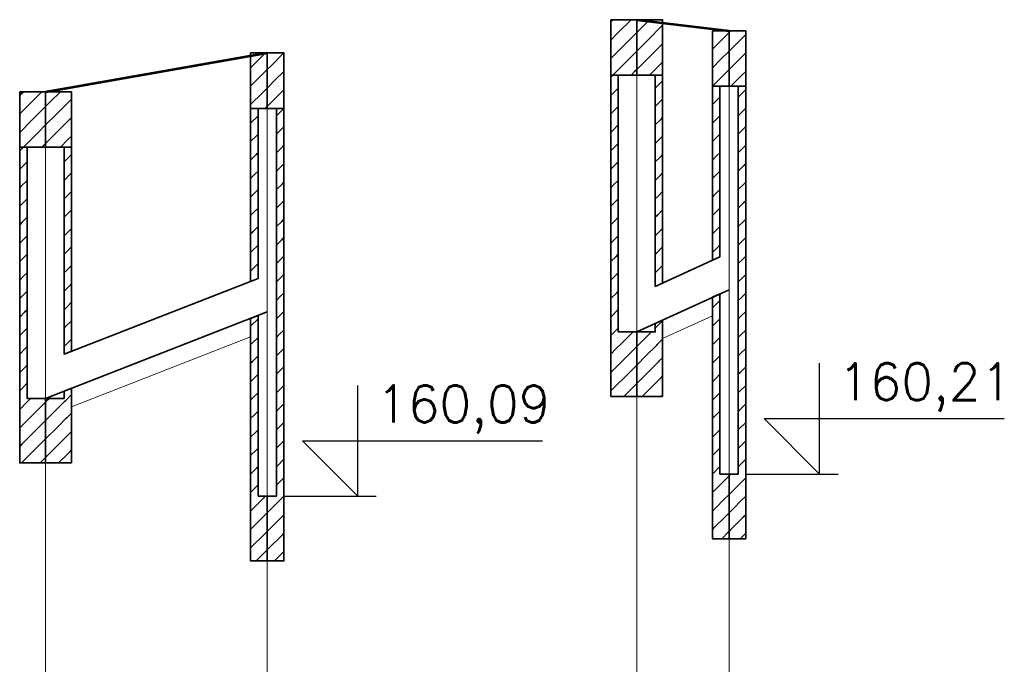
# Model space of a CAD drawing. Header units: millimetres. Extents: x 7.8 to 19, y -49.2 to -24.4.
# Tile 10 of 30: x 8.9442 to 8.9975, y -24.5537 to -24.5188. Entities that reach past the tile are written whole.
import ezdxf

# ---------------------------------------------------------------- set-up
doc = ezdxf.new("R2010")
doc.units = ezdxf.units.MM
doc.linetypes.add('DASHED', pattern=[0.75, 0.5, -0.25])
doc.layers.get('0').update_dxf_attribs({"lineweight": 13})
for name, color, linetype, lineweight in [('CIENKA', 7, 'Continuous', 15), ('CIENKA2', 1, 'Continuous', 25), ('CIENKA_PRZERYWANA', 7, 'DASHED', 15), ('GRUBA', 3, 'Continuous', 53), ('SREDNIA', 2, 'Continuous', 35)]:
    doc.layers.add(name, color=color, linetype=linetype, lineweight=lineweight)
doc.styles.add('romans', font='romans.shx')

# ---------------------------------------------------------------- blocks, each defined once
blk = doc.blocks.new('*X2636')
at = {"layer": 'SREDNIA', "color": 2, "linetype": 'Continuous', "ltscale": 0.01}
for p, q in [((1.171664, 0.122664), (1.1716, 0.1226)), ((1.1718, 0.1228), (1.171664, 0.122664)), ((1.1728, 0.1228), (1.171982, 0.121982)), ((1.171982, 0.121982), (1.1716, 0.1216)), ((1.173, 0.122), (1.1723, 0.1213)), ((1.1723, 0.1213), (1.1716, 0.1206)), ((1.173, 0.121), (1.172618, 0.120618)), ((1.172618, 0.120618), (1.1718, 0.1198)), ((1.172936, 0.119936), (1.1728, 0.1198)), ((1.173, 0.12), (1.172936, 0.119936))]:
    blk.add_line(p, q, dxfattribs=at)
blk = doc.blocks.new('*X2637')
at = {"layer": 'SREDNIA', "color": 2, "linetype": 'Continuous', "ltscale": 0.01}
for p, q in [((1.1738, 0.1228), (1.173255, 0.122255)), ((1.173255, 0.122255), (1.173, 0.122)), ((1.1744, 0.1224), (1.173573, 0.121573)), ((1.173573, 0.121573), (1.173, 0.121)), ((1.1744, 0.1214), (1.173891, 0.120891)), ((1.173891, 0.120891), (1.173, 0.12)), ((1.174209, 0.120209), (1.1738, 0.1198)), ((1.1744, 0.1204), (1.174209, 0.120209))]:
    blk.add_line(p, q, dxfattribs=at)
blk = doc.blocks.new('*X2638')
at = {"layer": 'SREDNIA', "color": 2, "linetype": 'Continuous', "ltscale": 0.01}
for p, q in [((1.1849, 0.1249), (1.184285, 0.124285)), ((1.184285, 0.124285), (1.1841, 0.1241)), ((1.185, 0.124), (1.184515, 0.123515)), ((1.184515, 0.123515), (1.1841, 0.1231)), ((1.184746, 0.122746), (1.1841, 0.1221)), ((1.185, 0.123), (1.184746, 0.122746)), ((1.184977, 0.121977), (1.1849, 0.1219)), ((1.185, 0.122), (1.184977, 0.121977))]:
    blk.add_line(p, q, dxfattribs=at)
blk = doc.blocks.new('*X2639')
at = {"layer": 'SREDNIA', "color": 2, "linetype": 'Continuous', "ltscale": 0.01}
for p, q in [((1.1859, 0.1249), (1.185208, 0.124208)), ((1.1859, 0.1249), (1.185208, 0.124208)), ((1.185208, 0.124208), (1.185, 0.124)), ((1.1859, 0.1239), (1.185438, 0.123438)), ((1.185438, 0.123438), (1.185, 0.123)), ((1.185669, 0.122669), (1.185, 0.122)), ((1.1859, 0.1229), (1.185669, 0.122669))]:
    blk.add_line(p, q, dxfattribs=at)
blk = doc.blocks.new('*X2640')
at = {"layer": 'SREDNIA', "color": 2, "linetype": 'Continuous', "ltscale": 0.01}
for p, q in [((1.203632, 0.126632), (1.2036, 0.1266)), ((1.2037, 0.1267), (1.203632, 0.126632)), ((1.2047, 0.1267), (1.20395, 0.12595)), ((1.20395, 0.12595), (1.2036, 0.1256)), ((1.205, 0.126), (1.204268, 0.125268)), ((1.204268, 0.125268), (1.2036, 0.1246)), ((1.205, 0.125), (1.204586, 0.124586)), ((1.204586, 0.124586), (1.2037, 0.1237)), ((1.204905, 0.123905), (1.2047, 0.1237)), ((1.205, 0.124), (1.204905, 0.123905))]:
    blk.add_line(p, q, dxfattribs=at)
blk = doc.blocks.new('*X2641')
at = {"layer": 'SREDNIA', "color": 2, "linetype": 'Continuous', "ltscale": 0.01}
for p, q in [((1.2057, 0.1267), (1.205223, 0.126223)), ((1.2064, 0.1264), (1.205541, 0.125541)), ((1.205223, 0.126223), (1.205, 0.126)), ((1.205541, 0.125541), (1.205, 0.125)), ((1.2064, 0.1254), (1.205859, 0.124859)), ((1.205859, 0.124859), (1.205, 0.124)), ((1.2064, 0.1244), (1.206177, 0.124177)), ((1.206177, 0.124177), (1.2057, 0.1237))]:
    blk.add_line(p, q, dxfattribs=at)
blk = doc.blocks.new('*X2642')
at = {"layer": 'SREDNIA', "color": 2, "linetype": 'Continuous', "ltscale": 0.01}
for p, q in [((1.21, 0.126), (1.209331, 0.125331)), ((1.209331, 0.125331), (1.2091, 0.1251)), ((1.21, 0.125), (1.209562, 0.124562)), ((1.209562, 0.124562), (1.2091, 0.1241)), ((1.209792, 0.123792), (1.2091, 0.1231)), ((1.209792, 0.123792), (1.2091, 0.1231)), ((1.21, 0.124), (1.209792, 0.123792))]:
    blk.add_line(p, q, dxfattribs=at)
blk = doc.blocks.new('*X2643')
at = {"layer": 'SREDNIA', "color": 2, "linetype": 'Continuous', "ltscale": 0.01}
for p, q in [((1.210023, 0.126023), (1.21, 0.126)), ((1.2101, 0.1261), (1.210023, 0.126023)), ((1.2109, 0.1259), (1.210254, 0.125254)), ((1.210254, 0.125254), (1.21, 0.125)), ((1.2109, 0.1249), (1.210485, 0.124485)), ((1.210485, 0.124485), (1.21, 0.124)), ((1.210715, 0.123715), (1.2101, 0.1231)), ((1.2109, 0.1239), (1.210715, 0.123715))]:
    blk.add_line(p, q, dxfattribs=at)
blk = doc.blocks.new('*X2740')
at = {"layer": 'SREDNIA', "color": 2, "linetype": 'Continuous', "ltscale": 0.01}
for p, q in [((1.1716, 0.1196), (1.171606, 0.119606)), ((1.171606, 0.119606), (1.1718, 0.1198)), ((1.171634, 0.118634), (1.172, 0.119)), ((1.1716, 0.1186), (1.171634, 0.118634)), ((1.171663, 0.117663), (1.172, 0.118)), ((1.1716, 0.1176), (1.171663, 0.117663)), ((1.171691, 0.116691), (1.172, 0.117)), ((1.1716, 0.1166), (1.171691, 0.116691)), ((1.1716, 0.1156), (1.17172, 0.11572)), ((1.17172, 0.11572), (1.172, 0.116)), ((1.1716, 0.1146), (1.171749, 0.114749)), ((1.171749, 0.114749), (1.172, 0.115)), ((1.1716, 0.1136), (1.171777, 0.113777)), ((1.171777, 0.113777), (1.172, 0.114)), ((1.171806, 0.112806), (1.172, 0.113)), ((1.1716, 0.1126), (1.171806, 0.112806)), ((1.171834, 0.111834), (1.172, 0.112)), ((1.1716, 0.1116), (1.171834, 0.111834)), ((1.171863, 0.110863), (1.172, 0.111)), ((1.1716, 0.1106), (1.171863, 0.110863)), ((1.1716, 0.1096), (1.171891, 0.109891)), ((1.171891, 0.109891), (1.172, 0.11)), ((1.1716, 0.1086), (1.17192, 0.10892)), ((1.17192, 0.10892), (1.172, 0.109)), ((1.1716, 0.1076), (1.171949, 0.107949)), ((1.171949, 0.107949), (1.172, 0.108)), ((1.1716, 0.1066), (1.171977, 0.106977)), ((1.171977, 0.106977), (1.172, 0.107)), ((1.1722, 0.1062), (1.172044, 0.106044)), ((1.171974, 0.105974), (1.1716, 0.1056)), ((1.172044, 0.106044), (1.171974, 0.105974)), ((1.173, 0.106), (1.172267, 0.105267)), ((1.172267, 0.105267), (1.171845, 0.104845)), ((1.171845, 0.104845), (1.1716, 0.1046)), ((1.172489, 0.104489), (1.171716, 0.103716)), ((1.173, 0.105), (1.172489, 0.104489)), ((1.173, 0.104), (1.172711, 0.103711)), ((1.171716, 0.103716), (1.1716, 0.1036)), ((1.172711, 0.103711), (1.1717, 0.1027)), ((1.172933, 0.102933), (1.1727, 0.1027)), ((1.173, 0.103), (1.172933, 0.102933))]:
    blk.add_line(p, q, dxfattribs=at)
blk = doc.blocks.new('*X2741')
at = {"layer": 'SREDNIA', "color": 2, "linetype": 'Continuous', "ltscale": 0.01}
for p, q in [((1.1744, 0.1194), (1.174385, 0.119385)), ((1.174385, 0.119385), (1.174, 0.119)), ((1.174348, 0.118348), (1.174, 0.118)), ((1.1744, 0.1184), (1.174348, 0.118348)), ((1.174311, 0.117311), (1.174, 0.117)), ((1.1744, 0.1174), (1.174311, 0.117311)), ((1.174274, 0.116274), (1.174, 0.116)), ((1.1744, 0.1164), (1.174274, 0.116274)), ((1.174237, 0.115237), (1.174, 0.115)), ((1.1744, 0.1154), (1.174237, 0.115237)), ((1.1742, 0.1142), (1.174, 0.114)), ((1.1744, 0.1144), (1.1742, 0.1142)), ((1.174163, 0.113163), (1.174, 0.113)), ((1.1744, 0.1134), (1.174163, 0.113163)), ((1.174126, 0.112126), (1.174, 0.112)), ((1.1744, 0.1124), (1.174126, 0.112126)), ((1.1744, 0.1114), (1.174089, 0.111089)), ((1.174089, 0.111089), (1.174, 0.111)), ((1.1744, 0.1104), (1.174052, 0.110052)), ((1.174052, 0.110052), (1.174, 0.11)), ((1.1744, 0.1094), (1.174015, 0.109015)), ((1.174015, 0.109015), (1.174, 0.109))]:
    blk.add_line(p, q, dxfattribs=at)
blk = doc.blocks.new('*X2742')
at = {"layer": 'SREDNIA', "color": 2, "linetype": 'Continuous', "ltscale": 0.01}
for p, q in [((1.173057, 0.106057), (1.1732, 0.1062)), ((1.174055, 0.106055), (1.1744, 0.1064)), ((1.173, 0.106), (1.173057, 0.106057)), ((1.173343, 0.105343), (1.174021, 0.106021)), ((1.174021, 0.106021), (1.174055, 0.106055)), ((1.173, 0.105), (1.173343, 0.105343)), ((1.173629, 0.104629), (1.174123, 0.105123)), ((1.174123, 0.105123), (1.174148, 0.105148)), ((1.174148, 0.105148), (1.1744, 0.1054)), ((1.173, 0.104), (1.173629, 0.104629)), ((1.173914, 0.103914), (1.174226, 0.104226)), ((1.174226, 0.104226), (1.174241, 0.104241)), ((1.174241, 0.104241), (1.1744, 0.1044)), ((1.173, 0.103), (1.173914, 0.103914)), ((1.1737, 0.1027), (1.1742, 0.1032)), ((1.1742, 0.1032), (1.174328, 0.103328)), ((1.174328, 0.103328), (1.174335, 0.103335)), ((1.174335, 0.103335), (1.1744, 0.1034))]:
    blk.add_line(p, q, dxfattribs=at)
blk = doc.blocks.new('*X2743')
at = {"layer": 'SREDNIA', "color": 2, "linetype": 'Continuous', "ltscale": 0.01}
for p, q in [((1.184482, 0.121482), (1.1841, 0.1211)), ((1.1845, 0.1215), (1.184482, 0.121482)), ((1.1845, 0.1205), (1.184438, 0.120438)), ((1.184438, 0.120438), (1.1841, 0.1201)), ((1.184393, 0.119393), (1.1841, 0.1191)), ((1.1845, 0.1195), (1.184393, 0.119393)), ((1.184348, 0.118348), (1.1841, 0.1181)), ((1.1845, 0.1185), (1.184348, 0.118348)), ((1.184304, 0.117304), (1.1841, 0.1171)), ((1.1845, 0.1175), (1.184304, 0.117304)), ((1.184259, 0.116259), (1.1841, 0.1161)), ((1.1845, 0.1165), (1.184259, 0.116259)), ((1.184215, 0.115215), (1.1841, 0.1151)), ((1.1845, 0.1155), (1.184215, 0.115215)), ((1.18417, 0.11417), (1.1841, 0.1141)), ((1.1845, 0.1145), (1.18417, 0.11417)), ((1.184125, 0.113125), (1.1841, 0.1131)), ((1.1845, 0.1135), (1.184125, 0.113125))]:
    blk.add_line(p, q, dxfattribs=at)
blk = doc.blocks.new('*X2744')
at = {"layer": 'SREDNIA', "color": 2, "linetype": 'Continuous', "ltscale": 0.01}
for p, q in [((1.184117, 0.110117), (1.1845, 0.1105)), ((1.1841, 0.1101), (1.184117, 0.110117)), ((1.184157, 0.109157), (1.1845, 0.1095)), ((1.1841, 0.1091), (1.184157, 0.109157)), ((1.184197, 0.108197), (1.1845, 0.1085)), ((1.1841, 0.1081), (1.184197, 0.108197)), ((1.1841, 0.1071), (1.184237, 0.107237)), ((1.184237, 0.107237), (1.1845, 0.1075)), ((1.1841, 0.1061), (1.184276, 0.106276)), ((1.184276, 0.106276), (1.1845, 0.1065)), ((1.1841, 0.1051), (1.184316, 0.105316)), ((1.184316, 0.105316), (1.1845, 0.1055)), ((1.184356, 0.104356), (1.1845, 0.1045)), ((1.1841, 0.1041), (1.184356, 0.104356)), ((1.184396, 0.103396), (1.1845, 0.1035)), ((1.1841, 0.1031), (1.184396, 0.103396)), ((1.1841, 0.1021), (1.184436, 0.102436)), ((1.184436, 0.102436), (1.1845, 0.1025)), ((1.1841, 0.1011), (1.184476, 0.101476)), ((1.184476, 0.101476), (1.1845, 0.1015)), ((1.1849, 0.1009), (1.18455, 0.10055)), ((1.184448, 0.100448), (1.1841, 0.1001)), ((1.18455, 0.10055), (1.184448, 0.100448)), ((1.184675, 0.099675), (1.184319, 0.099319)), ((1.185, 0.1), (1.184675, 0.099675)), ((1.184319, 0.099319), (1.1841, 0.0991)), ((1.1848, 0.0988), (1.18419, 0.09819)), ((1.185, 0.099), (1.1848, 0.0988)), ((1.18419, 0.09819), (1.1841, 0.0981)), ((1.184925, 0.097925), (1.1844, 0.0974)), ((1.185, 0.098), (1.184925, 0.097925))]:
    blk.add_line(p, q, dxfattribs=at)
blk = doc.blocks.new('*X2745')
at = {"layer": 'SREDNIA', "color": 2, "linetype": 'Continuous', "ltscale": 0.01}
for p, q in [((1.1855, 0.1215), (1.1859, 0.1219)), ((1.1855, 0.1215), (1.1859, 0.1219)), ((1.1855, 0.1205), (1.185881, 0.120881)), ((1.185881, 0.120881), (1.1859, 0.1209)), ((1.1855, 0.1195), (1.185861, 0.119861)), ((1.185861, 0.119861), (1.1859, 0.1199)), ((1.185842, 0.118842), (1.1859, 0.1189)), ((1.1855, 0.1185), (1.185842, 0.118842)), ((1.1855, 0.1175), (1.185822, 0.117822)), ((1.185822, 0.117822), (1.1859, 0.1179)), ((1.1855, 0.1165), (1.185803, 0.116803)), ((1.185803, 0.116803), (1.1859, 0.1169)), ((1.1855, 0.1155), (1.185784, 0.115783)), ((1.185784, 0.115783), (1.1859, 0.1159)), ((1.1855, 0.1145), (1.185764, 0.114764)), ((1.185764, 0.114764), (1.1859, 0.1149)), ((1.1855, 0.1135), (1.185745, 0.113745)), ((1.185745, 0.113745), (1.1859, 0.1139)), ((1.1855, 0.1125), (1.185725, 0.112725)), ((1.185725, 0.112725), (1.1859, 0.1129)), ((1.1855, 0.1115), (1.185706, 0.111706)), ((1.185706, 0.111706), (1.1859, 0.1119)), ((1.185686, 0.110686), (1.1859, 0.1109)), ((1.1855, 0.1105), (1.185686, 0.110686)), ((1.185667, 0.109667), (1.1859, 0.1099)), ((1.1855, 0.1095), (1.185667, 0.109667)), ((1.185648, 0.108648), (1.1859, 0.1089)), ((1.1855, 0.1085), (1.185648, 0.108648)), ((1.185628, 0.107628), (1.1859, 0.1079)), ((1.1855, 0.1075), (1.185628, 0.107628)), ((1.1855, 0.1065), (1.185609, 0.106609)), ((1.185609, 0.106609), (1.1859, 0.1069)), ((1.1855, 0.1055), (1.185589, 0.105589)), ((1.185589, 0.105589), (1.1859, 0.1059)), ((1.1855, 0.1045), (1.18557, 0.10457)), ((1.18557, 0.10457), (1.1859, 0.1049)), ((1.1855, 0.1035), (1.18555, 0.10355)), ((1.18555, 0.10355), (1.1859, 0.1039)), ((1.185531, 0.102531), (1.1859, 0.1029)), ((1.1855, 0.1025), (1.185531, 0.102531)), ((1.185512, 0.101512), (1.1859, 0.1019)), ((1.1855, 0.1015), (1.185512, 0.101512)), ((1.1859, 0.1009), (1.185541, 0.100541)), ((1.185433, 0.100433), (1.185, 0.1)), ((1.185541, 0.100541), (1.185433, 0.100433)), ((1.1859, 0.0999), (1.185644, 0.099644)), ((1.185267, 0.099267), (1.185, 0.099)), ((1.185644, 0.099644), (1.185267, 0.099267)), ((1.185746, 0.098746), (1.1851, 0.0981)), ((1.1859, 0.0989), (1.185746, 0.098746)), ((1.1851, 0.0981), (1.185, 0.098)), ((1.185849, 0.097849), (1.1854, 0.0974)), ((1.1859, 0.0979), (1.185849, 0.097849))]:
    blk.add_line(p, q, dxfattribs=at)
blk = doc.blocks.new('*X2746')
at = {"layer": 'SREDNIA', "color": 2, "linetype": 'Continuous', "ltscale": 0.01}
for p, q in [((1.203603, 0.123603), (1.2037, 0.1237)), ((1.2036, 0.1236), (1.203603, 0.123603)), ((1.2036, 0.1226), (1.203631, 0.122631)), ((1.203631, 0.122631), (1.204, 0.123)), ((1.2036, 0.1216), (1.203659, 0.121659)), ((1.203659, 0.121659), (1.204, 0.122)), ((1.203687, 0.120687), (1.204, 0.121)), ((1.2036, 0.1206), (1.203687, 0.120687)), ((1.203715, 0.119715), (1.204, 0.12)), ((1.2036, 0.1196), (1.203715, 0.119715)), ((1.203743, 0.118743), (1.204, 0.119)), ((1.2036, 0.1186), (1.203743, 0.118743)), ((1.203771, 0.117771), (1.204, 0.118)), ((1.2036, 0.1176), (1.203771, 0.117771)), ((1.2036, 0.1166), (1.203799, 0.116799)), ((1.203799, 0.116799), (1.204, 0.117)), ((1.2036, 0.1156), (1.203827, 0.115827)), ((1.203827, 0.115827), (1.204, 0.116)), ((1.2036, 0.1146), (1.203855, 0.114855)), ((1.203855, 0.114855), (1.204, 0.115)), ((1.2036, 0.1136), (1.203883, 0.113883)), ((1.203883, 0.113883), (1.204, 0.114)), ((1.20391, 0.11291), (1.204, 0.113)), ((1.2036, 0.1126), (1.20391, 0.11291)), ((1.2036, 0.1116), (1.203938, 0.111938)), ((1.203938, 0.111938), (1.204, 0.112)), ((1.2036, 0.1106), (1.203966, 0.110966)), ((1.203966, 0.110966), (1.204, 0.111)), ((1.2036, 0.1096), (1.203994, 0.109994)), ((1.203994, 0.109994), (1.204, 0.11)), ((1.2048, 0.1098), (1.204178, 0.109178)), ((1.203897, 0.108897), (1.2036, 0.1086)), ((1.204178, 0.109178), (1.203897, 0.108897)), ((1.205, 0.109), (1.2044, 0.1084)), ((1.2044, 0.1084), (1.203768, 0.107768)), ((1.203768, 0.107768), (1.2036, 0.1076)), ((1.205, 0.108), (1.204622, 0.107622)), ((1.204622, 0.107622), (1.203639, 0.106639)), ((1.203639, 0.106639), (1.2036, 0.1066)), ((1.204844, 0.106844), (1.2043, 0.1063)), ((1.205, 0.107), (1.204844, 0.106844))]:
    blk.add_line(p, q, dxfattribs=at)
blk = doc.blocks.new('*X2747')
at = {"layer": 'SREDNIA', "color": 2, "linetype": 'Continuous', "ltscale": 0.01}
for p, q in [((1.206389, 0.123389), (1.206, 0.123)), ((1.2064, 0.1234), (1.206389, 0.123389)), ((1.206353, 0.122353), (1.206, 0.122)), ((1.2064, 0.1224), (1.206353, 0.122353)), ((1.206317, 0.121317), (1.206, 0.121)), ((1.2064, 0.1214), (1.206317, 0.121317)), ((1.20628, 0.12028), (1.206, 0.12)), ((1.2064, 0.1204), (1.20628, 0.12028)), ((1.2064, 0.1194), (1.206244, 0.119244)), ((1.206244, 0.119244), (1.206, 0.119)), ((1.2064, 0.1184), (1.206208, 0.118208)), ((1.206208, 0.118208), (1.206, 0.118)), ((1.2064, 0.1174), (1.206172, 0.117172)), ((1.206172, 0.117172), (1.206, 0.117)), ((1.2064, 0.1164), (1.206136, 0.116136)), ((1.206136, 0.116136), (1.206, 0.116)), ((1.2064, 0.1154), (1.206099, 0.115099)), ((1.206099, 0.115099), (1.206, 0.115)), ((1.206063, 0.114063), (1.206, 0.114)), ((1.2064, 0.1144), (1.206063, 0.114063)), ((1.206027, 0.113027), (1.206, 0.113)), ((1.2064, 0.1134), (1.206027, 0.113027))]:
    blk.add_line(p, q, dxfattribs=at)
blk = doc.blocks.new('*X2748')
at = {"layer": 'SREDNIA', "color": 2, "linetype": 'Continuous', "ltscale": 0.01}
for p, q in [((1.206023, 0.110023), (1.2064, 0.1104)), ((1.205229, 0.109229), (1.2058, 0.1098)), ((1.206, 0.11), (1.206023, 0.110023)), ((1.206115, 0.109115), (1.2064, 0.1094)), ((1.205, 0.109), (1.205229, 0.109229)), ((1.205514, 0.108514), (1.206082, 0.109082)), ((1.206082, 0.109082), (1.206115, 0.109115)), ((1.205, 0.108), (1.205514, 0.108514)), ((1.206185, 0.108185), (1.206207, 0.108207)), ((1.206207, 0.108207), (1.2064, 0.1084)), ((1.205, 0.107), (1.2058, 0.1078)), ((1.2058, 0.1078), (1.206185, 0.108185)), ((1.206086, 0.107086), (1.206287, 0.107287)), ((1.206287, 0.107287), (1.206299, 0.107299)), ((1.206299, 0.107299), (1.2064, 0.1074)), ((1.2053, 0.1063), (1.206086, 0.107086)), ((1.2063, 0.1063), (1.206371, 0.106371)), ((1.206371, 0.106371), (1.20639, 0.10639)), ((1.20639, 0.10639), (1.206391, 0.106391)), ((1.206391, 0.106391), (1.2064, 0.1064))]:
    blk.add_line(p, q, dxfattribs=at)
blk = doc.blocks.new('*X2749')
at = {"layer": 'SREDNIA', "color": 2, "linetype": 'Continuous', "ltscale": 0.01}
for p, q in [((1.209473, 0.122473), (1.2091, 0.1221)), ((1.2095, 0.1225), (1.209473, 0.122473)), ((1.209429, 0.121429), (1.2091, 0.1211)), ((1.2095, 0.1215), (1.209429, 0.121429)), ((1.2095, 0.1205), (1.209385, 0.120385)), ((1.209385, 0.120385), (1.2091, 0.1201)), ((1.2095, 0.1195), (1.20934, 0.11934)), ((1.20934, 0.11934), (1.2091, 0.1191)), ((1.2095, 0.1185), (1.209296, 0.118296)), ((1.209296, 0.118296), (1.2091, 0.1181)), ((1.2095, 0.1175), (1.209252, 0.117252)), ((1.209252, 0.117252), (1.2091, 0.1171)), ((1.209207, 0.116207), (1.2091, 0.1161)), ((1.2095, 0.1165), (1.209207, 0.116207)), ((1.209163, 0.115163), (1.2091, 0.1151)), ((1.2095, 0.1155), (1.209163, 0.115163)), ((1.209119, 0.114119), (1.2091, 0.1141)), ((1.2095, 0.1145), (1.209119, 0.114119))]:
    blk.add_line(p, q, dxfattribs=at)
blk = doc.blocks.new('*X2750')
at = {"layer": 'SREDNIA', "color": 2, "linetype": 'Continuous', "ltscale": 0.01}
for p, q in [((1.209123, 0.111123), (1.2095, 0.1115)), ((1.2091, 0.1111), (1.209123, 0.111123)), ((1.209163, 0.110163), (1.2095, 0.1105)), ((1.2091, 0.1101), (1.209163, 0.110163)), ((1.209203, 0.109203), (1.2095, 0.1095)), ((1.2091, 0.1091), (1.209203, 0.109203)), ((1.2091, 0.1081), (1.209243, 0.108243)), ((1.209243, 0.108243), (1.2095, 0.1085)), ((1.2091, 0.1071), (1.209283, 0.107283)), ((1.209283, 0.107283), (1.2095, 0.1075)), ((1.2091, 0.1061), (1.209323, 0.106323)), ((1.209323, 0.106323), (1.2095, 0.1065)), ((1.2091, 0.1051), (1.209364, 0.105364)), ((1.209364, 0.105364), (1.2095, 0.1055)), ((1.209404, 0.104404), (1.2095, 0.1045)), ((1.2091, 0.1041), (1.209404, 0.104404)), ((1.2091, 0.1031), (1.209444, 0.103444)), ((1.209444, 0.103444), (1.2095, 0.1035)), ((1.2091, 0.1021), (1.209484, 0.102484)), ((1.209484, 0.102484), (1.2095, 0.1025)), ((1.21, 0.102), (1.209575, 0.101575)), ((1.209423, 0.101423), (1.2091, 0.1011)), ((1.209575, 0.101575), (1.209423, 0.101423)), ((1.21, 0.101), (1.2097, 0.1007)), ((1.209294, 0.100294), (1.2091, 0.1001)), ((1.2097, 0.1007), (1.209294, 0.100294)), ((1.209825, 0.099825), (1.209165, 0.099165)), ((1.21, 0.1), (1.209825, 0.099825)), ((1.209165, 0.099165), (1.2091, 0.0991)), ((1.20995, 0.09895), (1.2096, 0.0986)), ((1.21, 0.099), (1.20995, 0.09895))]:
    blk.add_line(p, q, dxfattribs=at)
blk = doc.blocks.new('*X2751')
at = {"layer": 'SREDNIA', "color": 2, "linetype": 'Continuous', "ltscale": 0.01}
for p, q in [((1.2105, 0.1225), (1.210896, 0.122896)), ((1.210896, 0.122896), (1.2109, 0.1229)), ((1.2105, 0.1215), (1.210877, 0.121877)), ((1.210877, 0.121877), (1.2109, 0.1219)), ((1.2105, 0.1205), (1.210857, 0.120857)), ((1.210857, 0.120857), (1.2109, 0.1209)), ((1.2105, 0.1195), (1.210838, 0.119838)), ((1.210838, 0.119838), (1.2109, 0.1199)), ((1.210818, 0.118818), (1.2109, 0.1189)), ((1.2105, 0.1185), (1.210818, 0.118818)), ((1.2105, 0.1175), (1.210799, 0.117799)), ((1.210799, 0.117799), (1.2109, 0.1179)), ((1.2105, 0.1165), (1.21078, 0.11678)), ((1.21078, 0.11678), (1.2109, 0.1169)), ((1.2105, 0.1155), (1.21076, 0.11576)), ((1.21076, 0.11576), (1.2109, 0.1159)), ((1.2105, 0.1145), (1.210741, 0.114741)), ((1.210741, 0.114741), (1.2109, 0.1149)), ((1.2105, 0.1135), (1.210721, 0.113721)), ((1.210721, 0.113721), (1.2109, 0.1139)), ((1.2105, 0.1125), (1.210702, 0.112702)), ((1.210702, 0.112702), (1.2109, 0.1129)), ((1.2105, 0.1115), (1.210683, 0.111683)), ((1.210683, 0.111683), (1.2109, 0.1119)), ((1.210663, 0.110663), (1.2109, 0.1109)), ((1.2105, 0.1105), (1.210663, 0.110663)), ((1.210644, 0.109644), (1.2109, 0.1099)), ((1.2105, 0.1095), (1.210644, 0.109644)), ((1.210624, 0.108624), (1.2109, 0.1089)), ((1.2105, 0.1085), (1.210624, 0.108624)), ((1.210605, 0.107605), (1.2109, 0.1079)), ((1.2105, 0.1075), (1.210605, 0.107605)), ((1.210585, 0.106585), (1.2109, 0.1069)), ((1.2105, 0.1065), (1.210585, 0.106585)), ((1.2105, 0.1055), (1.210566, 0.105566)), ((1.210566, 0.105566), (1.2109, 0.1059)), ((1.2105, 0.1045), (1.210547, 0.104547)), ((1.210547, 0.104547), (1.2109, 0.1049)), ((1.2105, 0.1035), (1.210527, 0.103527)), ((1.210527, 0.103527), (1.2109, 0.1039)), ((1.210508, 0.102508), (1.2109, 0.1029)), ((1.2105, 0.1025), (1.210508, 0.102508)), ((1.21, 0.102), (1.2101, 0.1021)), ((1.2109, 0.1019), (1.210562, 0.101562)), ((1.2104, 0.1014), (1.21, 0.101)), ((1.210562, 0.101562), (1.2104, 0.1014)), ((1.2109, 0.1009), (1.210664, 0.100664)), ((1.210233, 0.100233), (1.21, 0.1)), ((1.210664, 0.100664), (1.210233, 0.100233)), ((1.210767, 0.099767), (1.210067, 0.099067)), ((1.2109, 0.0999), (1.210767, 0.099767)), ((1.210067, 0.099067), (1.21, 0.099)), ((1.210869, 0.098869), (1.2106, 0.0986)), ((1.2109, 0.0989), (1.210869, 0.098869))]:
    blk.add_line(p, q, dxfattribs=at)

msp = doc.modelspace()

# ---------------------------------------------------------------- linework, layer by layer
at = {"layer": 'CIENKA', "color": 7, "linetype": 'Continuous', "ltscale": 0.01}
for p, q in [((8.97762, -24.616457), (8.97762, -24.518757)), ((8.98262, -24.606661), (8.98262, -24.519357)), ((8.95762, -24.616457), (8.95762, -24.520557)), ((8.94562, -24.616457), (8.94562, -24.522657))]:
    msp.add_line(p, q, dxfattribs=at)
at = {"layer": 'CIENKA2', "color": 1, "linetype": 'Continuous', "ltscale": 0.01}
for p, q in [((8.98752, -24.543357), (8.98752, -24.537357)), ((8.96252, -24.544557), (8.96252, -24.538557)), ((8.98752, -24.543357), (8.98452, -24.540357)), ((8.98452, -24.540357), (8.99752, -24.540357)), ((8.96252, -24.544557), (8.95952, -24.541557)), ((8.95952, -24.541557), (8.97252, -24.541557)), ((8.98352, -24.543357), (8.98852, -24.543357)), ((8.95852, -24.544557), (8.96352, -24.544557))]:
    msp.add_line(p, q, dxfattribs=at)
at = {"layer": 'CIENKA_PRZERYWANA', "color": 7, "linetype": 'DASHED', "ltscale": 0.01}
for p, q in [((8.97902, -24.536024), (8.98172, -24.534796)), ((8.94702, -24.539714), (8.95672, -24.535931))]:
    msp.add_line(p, q, dxfattribs=at)
at = {"layer": 'GRUBA', "color": 3, "linetype": 'Continuous', "ltscale": 0.01}
for p, q in [((8.97762, -24.518757), (8.98262, -24.519357)), ((8.94562, -24.522657), (8.95762, -24.520557))]:
    msp.add_line(p, q, dxfattribs=at)
at = {"layer": 'SREDNIA', "color": 2, "linetype": 'Continuous', "ltscale": 0.01}
for p, q in [((8.97762, -24.518757), (8.98262, -24.519357)), ((8.94562, -24.522657), (8.95762, -24.520557)), ((8.97862, -24.533194), (8.98212, -24.531601)), ((8.94662, -24.536861), (8.95712, -24.532766)), ((8.97762, -24.535657), (8.98262, -24.533382)), ((8.94562, -24.539257), (8.95762, -24.534577))]:
    msp.add_line(p, q, dxfattribs=at)
at = {"layer": 'SREDNIA', "color": 2, "ltscale": 0.01}
for points in [[(8.97622, -24.518757), (8.97762, -24.518757), (8.97762, -24.521757), (8.97622, -24.521757), (8.97622, -24.518757)], [(8.97762, -24.518757), (8.97902, -24.518757), (8.97902, -24.521757), (8.97762, -24.521757), (8.97762, -24.518757)], [(8.98172, -24.519357), (8.98262, -24.519357), (8.98262, -24.522357), (8.98172, -24.522357), (8.98172, -24.519357)], [(8.98262, -24.519357), (8.98352, -24.519357), (8.98352, -24.522357), (8.98262, -24.522357), (8.98262, -24.519357)], [(8.95672, -24.520557), (8.95762, -24.520557), (8.95762, -24.523557), (8.95672, -24.523557), (8.95672, -24.520557)], [(8.95762, -24.520557), (8.95852, -24.520557), (8.95852, -24.523557), (8.95762, -24.523557), (8.95762, -24.520557)], [(8.97662, -24.521757), (8.97662, -24.535657), (8.97762, -24.535657), (8.97762, -24.539157), (8.97622, -24.539157), (8.97622, -24.521757), (8.97662, -24.521757)], [(8.97902, -24.521757), (8.97902, -24.533017), (8.97862, -24.533197), (8.97862, -24.521757), (8.97902, -24.521757)], [(8.94422, -24.522657), (8.94562, -24.522657), (8.94562, -24.525657), (8.94422, -24.525657), (8.94422, -24.522657)], [(8.94562, -24.522657), (8.94702, -24.522657), (8.94702, -24.525657), (8.94562, -24.525657), (8.94562, -24.522657)], [(8.98212, -24.522357), (8.98212, -24.531597), (8.98172, -24.531777), (8.98172, -24.522357), (8.98212, -24.522357)], [(8.98262, -24.543357), (8.98312, -24.543357), (8.98312, -24.522357), (8.98352, -24.522357), (8.98352, -24.546857), (8.98262, -24.546857), (8.98262, -24.543357)], [(8.95712, -24.523557), (8.95712, -24.532767), (8.95672, -24.532927), (8.95672, -24.523557), (8.95712, -24.523557)], [(8.95762, -24.544557), (8.95812, -24.544557), (8.95812, -24.523557), (8.95852, -24.523557), (8.95852, -24.548057), (8.95762, -24.548057), (8.95762, -24.544557)], [(8.94462, -24.525657), (8.94462, -24.539257), (8.94562, -24.539257), (8.94562, -24.542757), (8.94422, -24.542757), (8.94422, -24.525657), (8.94462, -24.525657)], [(8.94702, -24.525657), (8.94702, -24.536697), (8.94662, -24.536857), (8.94662, -24.525657), (8.94702, -24.525657)], [(8.98212, -24.543357), (8.98262, -24.543357), (8.98262, -24.546857), (8.98172, -24.546857), (8.98172, -24.533787), (8.98212, -24.533607), (8.98212, -24.543357)], [(8.95712, -24.544557), (8.95762, -24.544557), (8.95762, -24.548057), (8.95672, -24.548057), (8.95672, -24.534937), (8.95712, -24.534777), (8.95712, -24.544557)], [(8.97902, -24.539157), (8.97762, -24.539157), (8.97762, -24.535657), (8.97862, -24.535657), (8.97862, -24.535207), (8.97902, -24.535027), (8.97902, -24.539157)], [(8.94702, -24.542757), (8.94562, -24.542757), (8.94562, -24.539257), (8.94662, -24.539257), (8.94662, -24.538867), (8.94702, -24.538707), (8.94702, -24.542757)]]:
    msp.add_lwpolyline(points, dxfattribs=at)

# ---------------------------------------------------------------- block references
at = {"linetype": 'Continuous'}
for name in ['*X2640', '*X2641', '*X2642', '*X2643', '*X2638', '*X2639', '*X2746', '*X2747', '*X2636', '*X2637', '*X2751', '*X2749', '*X2745', '*X2743', '*X2740', '*X2741', '*X2750', '*X2744', '*X2748', '*X2742']:
    msp.add_blockref(name, (7.77262, -24.645457), dxfattribs=at)

# ---------------------------------------------------------------- texts
at = {"layer": 'CIENKA2', "color": 1, "linetype": 'Continuous', "ltscale": 0.01, "style": 'romans'}
for s, p in [('160,21', (8.98852, -24.539357)), ('160,09', (8.96352, -24.540557))]:
    msp.add_text(s, height=0.002, dxfattribs=at).set_placement(p)

doc.saveas('drawing.dxf')
